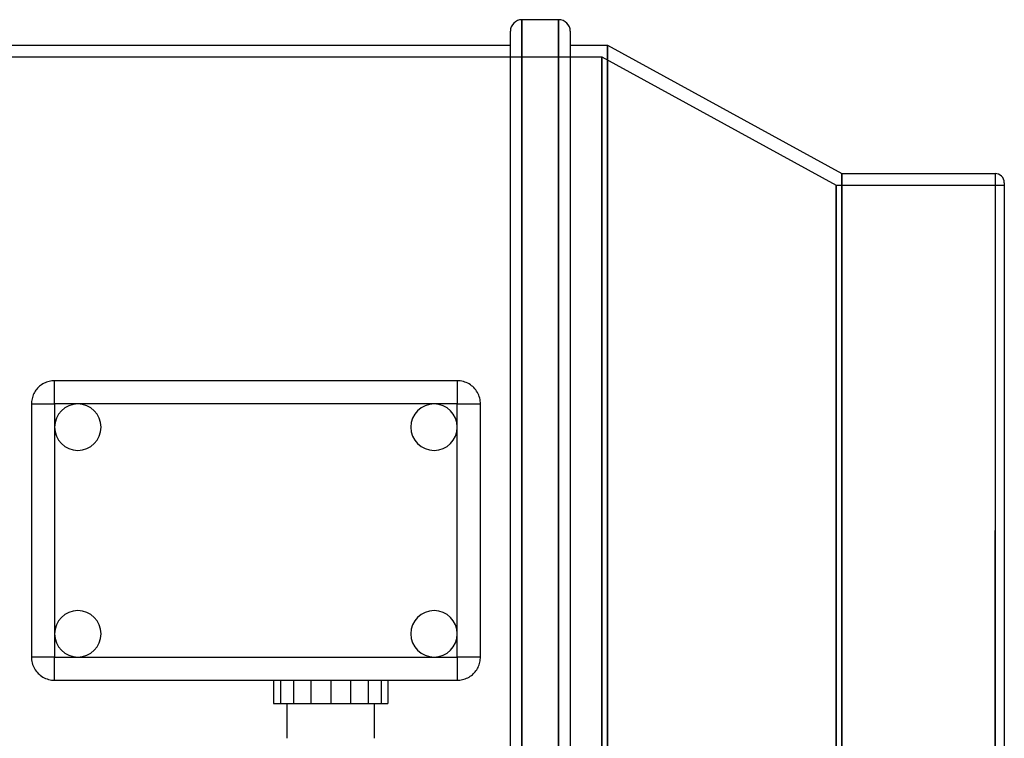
# Model space of a CAD drawing. Header units: millimetres. Extents: x -129 to 129, y -100 to 88.
# Tile 5 of 5: x -41 to 129, y -36 to 88. Entities that reach past the tile are written whole.
import ezdxf

# ---------------------------------------------------------------- set-up
doc = ezdxf.new("R2010")
doc.units = ezdxf.units.MM
doc.layers.add('HIDDEN', color=7, linetype='Continuous')
doc.layers.add('THICK', color=7, linetype='Continuous')

msp = doc.modelspace()

# ---------------------------------------------------------------- linework, layer by layer
at = {"layer": 'HIDDEN'}
for p, q in [((45.86, 0), (45.86, 88)), ((52.18, 0), (52.18, 88)), ((60.6, 83.6), (60.6, -83.6)), ((-57.55, 81.6), (59.6, 81.6)), ((59.6, 81.6), (100, 59.5)), ((59.6, 81.6), (59.6, -81.6)), ((59.6, -81.6), (59.6, 81.6)), ((101, 61.5), (101, -61.5)), ((127.4, 61.5), (127.4, 0)), ((100, 59.5), (129, 59.5)), ((100, 59.5), (100, -59.5)), ((100, -59.5), (100, 59.5)), ((-36.31, 25.46), (-36.53, 25.36)), ((-36.09, 25.55), (-36.31, 25.46)), ((-35.86, 25.63), (-36.09, 25.55)), ((-35.63, 25.69), (-35.86, 25.63)), ((-35.4, 25.74), (-35.63, 25.69)), ((-35.16, 25.77), (-35.4, 25.74)), ((-34.93, 25.79), (-35.16, 25.77)), ((-34.7, 25.8), (-34.93, 25.79)), ((-34.7, 25.8), (-34.7, 25.8)), ((34.7, 25.8), (-34.7, 25.8)), ((-34.7, 21.8), (-34.7, 25.8)), ((34.7, 25.8), (34.7, 25.8)), ((34.96, 25.79), (34.7, 25.8)), ((34.7, 25.8), (34.7, 21.8)), ((35.22, 25.77), (34.96, 25.79)), ((35.48, 25.72), (35.22, 25.77)), ((35.75, 25.66), (35.48, 25.72)), ((36, 25.58), (35.75, 25.66)), ((36.26, 25.48), (36, 25.58)), ((36.5, 25.37), (36.26, 25.48)), ((-38.17, 23.78), (-38.28, 23.58)), ((-38.05, 23.98), (-38.17, 23.78)), ((-37.92, 24.17), (-38.05, 23.98)), ((-37.78, 24.35), (-37.92, 24.17)), ((-37.63, 24.52), (-37.78, 24.35)), ((-37.47, 24.68), (-37.63, 24.52)), ((-37.3, 24.84), (-37.47, 24.68)), ((-37.13, 24.98), (-37.3, 24.84)), ((-36.94, 25.12), (-37.13, 24.98)), ((-36.74, 25.24), (-36.94, 25.12)), ((-36.53, 25.36), (-36.74, 25.24)), ((36.74, 25.24), (36.5, 25.37)), ((36.96, 25.1), (36.74, 25.24)), ((37.17, 24.95), (36.96, 25.1)), ((37.37, 24.78), (37.17, 24.95)), ((37.55, 24.61), (37.37, 24.78)), ((37.72, 24.42), (37.55, 24.61)), ((37.89, 24.22), (37.72, 24.42)), ((38.04, 24.01), (37.89, 24.22)), ((38.17, 23.78), (38.04, 24.01)), ((38.3, 23.55), (38.17, 23.78)), ((-38.67, 22.25), (-38.69, 22.02)), ((-38.64, 22.47), (-38.67, 22.25)), ((-38.6, 22.7), (-38.64, 22.47)), ((-38.54, 22.92), (-38.6, 22.7)), ((-38.47, 23.15), (-38.54, 22.92)), ((-38.38, 23.36), (-38.47, 23.15)), ((-38.28, 23.58), (-38.38, 23.36)), ((38.4, 23.31), (38.3, 23.55)), ((38.5, 23.06), (38.4, 23.31)), ((38.57, 22.81), (38.5, 23.06)), ((38.63, 22.56), (38.57, 22.81)), ((38.67, 22.3), (38.63, 22.56)), ((38.69, 22.05), (38.67, 22.3)), ((-38.69, 22.02), (-38.7, 21.8)), ((-38.7, 21.8), (-34.7, 21.8)), ((-38.7, 21.8), (-38.7, 21.8)), ((-38.7, 21.8), (-38.7, -21.8)), ((-30.7, 21.8), (-34.7, 21.8)), ((-34.7, 21.8), (-34.7, 17.8)), ((30.7, 21.8), (-30.7, 21.8)), ((34.7, 21.8), (30.7, 21.8)), ((34.7, 17.8), (34.7, 21.8)), ((34.7, 21.8), (38.7, 21.8)), ((38.7, 21.8), (38.69, 22.05)), ((38.7, 21.8), (38.7, 21.8)), ((38.7, -21.8), (38.7, 21.8)), ((-34.7, 17.8), (-34.7, -17.8)), ((34.7, -17.8), (34.7, 17.8)), ((127.4, 0), (127.4, -61.5)), ((45.86, -88), (45.86, 0)), ((52.18, -88), (52.18, 0)), ((-34.7, -17.8), (-34.7, -21.8)), ((34.7, -21.8), (34.7, -17.8)), ((-34.7, -21.8), (-38.7, -21.8)), ((-38.7, -21.8), (-38.7, -21.8)), ((-38.7, -21.8), (-38.69, -22.05)), ((-38.69, -22.05), (-38.67, -22.3)), ((-34.7, -21.8), (-30.7, -21.8)), ((-34.7, -25.8), (-34.7, -21.8)), ((-30.7, -21.8), (30.7, -21.8)), ((30.7, -21.8), (34.7, -21.8)), ((34.7, -21.8), (34.7, -25.8)), ((38.7, -21.8), (34.7, -21.8)), ((38.67, -22.25), (38.69, -22.02)), ((38.69, -22.02), (38.7, -21.8)), ((38.7, -21.8), (38.7, -21.8)), ((-38.67, -22.3), (-38.63, -22.56)), ((-38.63, -22.56), (-38.57, -22.81)), ((-38.57, -22.81), (-38.5, -23.06)), ((-38.5, -23.06), (-38.4, -23.31)), ((-38.4, -23.31), (-38.3, -23.55)), ((-38.3, -23.55), (-38.17, -23.78)), ((38.17, -23.78), (38.28, -23.58)), ((38.28, -23.58), (38.38, -23.36)), ((38.38, -23.36), (38.47, -23.15)), ((38.47, -23.15), (38.54, -22.92)), ((38.54, -22.92), (38.6, -22.7)), ((38.6, -22.7), (38.64, -22.47)), ((38.64, -22.47), (38.67, -22.25)), ((-38.17, -23.78), (-38.04, -24.01)), ((-38.04, -24.01), (-37.89, -24.22)), ((-37.89, -24.22), (-37.72, -24.42)), ((-37.72, -24.42), (-37.55, -24.61)), ((-37.55, -24.61), (-37.37, -24.78)), ((-37.37, -24.78), (-37.17, -24.95)), ((-37.17, -24.95), (-36.96, -25.1)), ((-36.96, -25.1), (-36.74, -25.24)), ((-36.74, -25.24), (-36.5, -25.37)), ((-36.5, -25.37), (-36.26, -25.48)), ((36.31, -25.46), (36.53, -25.36)), ((36.53, -25.36), (36.74, -25.24)), ((36.74, -25.24), (36.94, -25.12)), ((36.94, -25.12), (37.13, -24.98)), ((37.13, -24.98), (37.3, -24.84)), ((37.3, -24.84), (37.47, -24.68)), ((37.47, -24.68), (37.63, -24.52)), ((37.63, -24.52), (37.78, -24.35)), ((37.78, -24.35), (37.92, -24.17)), ((37.92, -24.17), (38.05, -23.98)), ((38.05, -23.98), (38.17, -23.78)), ((-36.26, -25.48), (-36, -25.58)), ((-36, -25.58), (-35.75, -25.66)), ((-35.75, -25.66), (-35.48, -25.72)), ((-35.48, -25.72), (-35.22, -25.77)), ((-35.22, -25.77), (-34.96, -25.79)), ((-34.96, -25.79), (-34.7, -25.8)), ((-34.7, -25.8), (-34.7, -25.8)), ((-34.7, -25.8), (34.7, -25.8)), ((3.05, -25.8), (3.05, -29.8)), ((4.24, -25.8), (4.24, -29.8)), ((6.47, -25.8), (6.47, -29.8)), ((9.48, -25.8), (9.48, -29.8)), ((12.9, -25.8), (12.9, -29.8)), ((16.32, -25.8), (16.32, -29.8)), ((19.33, -25.8), (19.33, -29.8)), ((21.56, -25.8), (21.56, -29.8)), ((22.75, -25.8), (22.75, -29.8)), ((34.7, -25.8), (34.93, -25.79)), ((34.7, -25.8), (34.7, -25.8)), ((34.93, -25.79), (35.16, -25.77)), ((35.16, -25.77), (35.4, -25.74)), ((35.4, -25.74), (35.63, -25.69)), ((35.63, -25.69), (35.86, -25.63)), ((35.86, -25.63), (36.09, -25.55)), ((36.09, -25.55), (36.31, -25.46)), ((3.05, -29.8), (4.24, -29.8)), ((4.24, -29.8), (9.48, -29.8)), ((5.4, -35.8), (5.4, -29.8)), ((9.48, -29.8), (16.32, -29.8)), ((16.32, -29.8), (21.56, -29.8)), ((20.4, -29.8), (20.4, -35.8)), ((21.56, -29.8), (22.75, -29.8))]:
    msp.add_line(p, q, dxfattribs=at)
for centre, start, end in [((-30.7, 17.8), 0, 180), ((30.7, 17.8), 0, 180), ((-30.7, 17.8), 180, 0), ((30.7, 17.8), 180, 0), ((-30.7, -17.8), 0, 180), ((30.7, -17.8), 0, 180), ((-30.7, -17.8), 180, 0), ((30.7, -17.8), 180, 0)]:
    msp.add_arc(centre, 4, start, end, dxfattribs=at)
at = {"layer": 'THICK'}
for p, q in [((45.86, 88), (45.86, 0)), ((52.18, 88), (45.86, 88)), ((52.18, 88), (52.18, 0)), ((43.86, 0), (43.86, 86)), ((54.18, 86), (54.18, 0)), ((-43.86, 83.6), (43.86, 83.6)), ((54.18, 83.6), (60.6, 83.6)), ((60.6, 83.6), (101, 61.5)), ((60.6, -83.6), (60.6, 83.6)), ((101, 61.5), (127.4, 61.5)), ((101, -61.5), (101, 61.5)), ((127.4, 61.5), (127.4, 0)), ((129, 59.9), (129, 0)), ((45.86, 0), (45.86, -88)), ((52.18, 0), (52.18, -88)), ((54.18, 0), (54.18, -86)), ((127.4, -61.5), (127.4, 0)), ((129, 0), (129, -59.9)), ((43.86, -86), (43.86, 0))]:
    msp.add_line(p, q, dxfattribs=at)
for centre, radius, start, end in [((45.86, 86), 2, 90, 180), ((52.18, 86), 2, 0, 90), ((127.4, 59.9), 1.6, 0.0001, 89.9999)]:
    msp.add_arc(centre, radius, start, end, dxfattribs=at)

doc.saveas('drawing.dxf')
